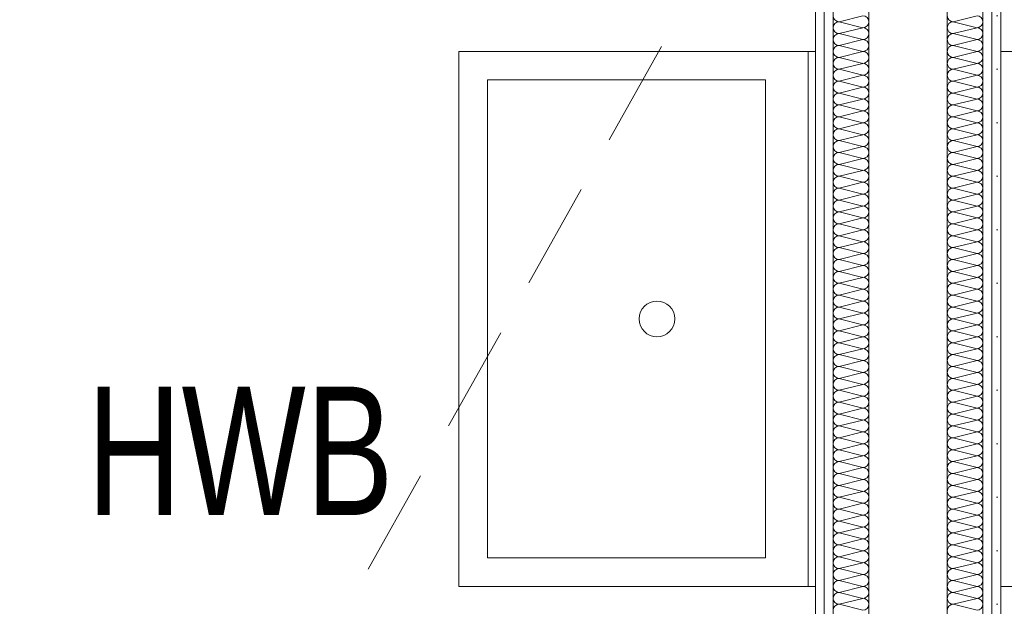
# Model space of a CAD drawing. Header units: metres. Extents: x -177922 to 5550634, y -507967 to 368279.
# Tile 88 of 125: x 3702647 to 3704028, y -49832 to -49009. Entities that reach past the tile are written whole.
import ezdxf

# ---------------------------------------------------------------- set-up
doc = ezdxf.new("R2010")
doc.units = ezdxf.units.M
doc.header["$LTSCALE"] = 0.05
doc.linetypes.add('Strichlinie_ eng', pattern=[4600, 3000, -1600])
for name, color, linetype in [('A_1_Bauteilschraffuren', 7, 'Continuous'), ('A_1_Wände_Innen_Trockenbau', 7, 'Continuous'), ('A_2_Sanitär', 7, 'Continuous'), ('A_4_Etiketten_UHD', 7, 'Continuous'), ('A_4_Text', 7, 'Continuous'), ('A_4_Umgrenzung_Raumlegende', 7, 'Continuous')]:
    doc.layers.add(name, color=color, linetype=linetype)
doc.styles.add('ERSTELLTER_STIL_8', font='txt')
pattern_1 = [(0, (3733493.5, -38278.926), (0, 75), [0, -75])]

# ---------------------------------------------------------------- blocks, each defined once
blk = doc.blocks.new('*X123', base_point=(3733493.5, -38278.9))
at = {"layer": 'A_1_Bauteilschraffuren', "color": 253, "linetype": 'Continuous', "lineweight": 13}
for p, q in [((3703796.8, -49012.3), (3703830.2, -49003.9)), ((3703796.8, -49012.3), (3703830.2, -49020.6)), ((3703796.8, -49028.9), (3703830.2, -49020.6)), ((3703796.8, -49028.9), (3703830.2, -49037.3)), ((3703796.8, -49045.6), (3703830.2, -49037.3)), ((3703796.8, -49045.6), (3703830.2, -49053.9)), ((3703796.8, -49062.3), (3703830.2, -49053.9)), ((3703796.8, -49062.3), (3703830.2, -49070.6)), ((3703796.8, -49078.9), (3703830.2, -49070.6)), ((3703796.8, -49078.9), (3703830.2, -49087.3)), ((3703796.8, -49095.6), (3703830.2, -49087.3)), ((3703796.8, -49095.6), (3703830.2, -49103.9)), ((3703796.8, -49112.3), (3703830.2, -49103.9)), ((3703796.8, -49112.3), (3703830.2, -49120.6)), ((3703796.8, -49128.9), (3703830.2, -49120.6)), ((3703796.8, -49128.9), (3703830.2, -49137.3)), ((3703796.8, -49145.6), (3703830.2, -49137.3)), ((3703796.8, -49145.6), (3703830.2, -49153.9)), ((3703796.8, -49162.3), (3703830.2, -49153.9)), ((3703796.8, -49162.3), (3703830.2, -49170.6)), ((3703796.8, -49178.9), (3703830.2, -49170.6)), ((3703796.8, -49178.9), (3703830.2, -49187.3)), ((3703796.8, -49195.6), (3703830.2, -49187.3)), ((3703796.8, -49195.6), (3703830.2, -49203.9)), ((3703796.8, -49212.3), (3703830.2, -49203.9)), ((3703796.8, -49212.3), (3703830.2, -49220.6)), ((3703796.8, -49228.9), (3703830.2, -49220.6)), ((3703796.8, -49228.9), (3703830.2, -49237.3)), ((3703796.8, -49245.6), (3703830.2, -49237.3)), ((3703796.8, -49245.6), (3703830.2, -49253.9)), ((3703796.8, -49262.3), (3703830.2, -49253.9)), ((3703796.8, -49262.3), (3703830.2, -49270.6)), ((3703796.8, -49278.9), (3703830.2, -49270.6)), ((3703796.8, -49278.9), (3703830.2, -49287.3)), ((3703796.8, -49295.6), (3703830.2, -49287.3)), ((3703796.8, -49295.6), (3703830.2, -49303.9)), ((3703796.8, -49312.3), (3703830.2, -49303.9)), ((3703796.8, -49312.3), (3703830.2, -49320.6)), ((3703796.8, -49328.9), (3703830.2, -49320.6)), ((3703796.8, -49328.9), (3703830.2, -49337.3)), ((3703796.8, -49345.6), (3703830.2, -49337.3)), ((3703796.8, -49345.6), (3703830.2, -49353.9)), ((3703796.8, -49362.3), (3703830.2, -49353.9)), ((3703796.8, -49362.3), (3703830.2, -49370.6)), ((3703796.8, -49378.9), (3703830.2, -49370.6)), ((3703796.8, -49378.9), (3703830.2, -49387.3)), ((3703796.8, -49395.6), (3703830.2, -49387.3)), ((3703796.8, -49395.6), (3703830.2, -49403.9)), ((3703796.8, -49412.3), (3703830.2, -49403.9)), ((3703796.8, -49412.3), (3703830.2, -49420.6)), ((3703796.8, -49428.9), (3703830.2, -49420.6)), ((3703796.8, -49428.9), (3703830.2, -49437.3)), ((3703796.8, -49445.6), (3703830.2, -49437.3)), ((3703796.8, -49445.6), (3703830.2, -49453.9)), ((3703796.8, -49462.3), (3703830.2, -49453.9)), ((3703796.8, -49462.3), (3703830.2, -49470.6)), ((3703796.8, -49478.9), (3703830.2, -49470.6)), ((3703796.8, -49478.9), (3703830.2, -49487.3)), ((3703796.8, -49495.6), (3703830.2, -49487.3)), ((3703796.8, -49495.6), (3703830.2, -49503.9)), ((3703796.8, -49512.3), (3703830.2, -49503.9)), ((3703796.8, -49512.3), (3703830.2, -49520.6)), ((3703796.8, -49528.9), (3703830.2, -49520.6)), ((3703796.8, -49528.9), (3703830.2, -49537.3)), ((3703796.8, -49545.6), (3703830.2, -49537.3)), ((3703796.8, -49545.6), (3703830.2, -49553.9)), ((3703796.8, -49562.3), (3703830.2, -49553.9)), ((3703796.8, -49562.3), (3703830.2, -49570.6)), ((3703796.8, -49578.9), (3703830.2, -49570.6)), ((3703796.8, -49578.9), (3703830.2, -49587.3)), ((3703796.8, -49595.6), (3703830.2, -49587.3)), ((3703796.8, -49595.6), (3703830.2, -49603.9)), ((3703796.8, -49612.3), (3703830.2, -49603.9)), ((3703796.8, -49612.3), (3703830.2, -49620.6)), ((3703796.8, -49628.9), (3703830.2, -49620.6)), ((3703796.8, -49628.9), (3703830.2, -49637.3)), ((3703796.8, -49645.6), (3703830.2, -49637.3)), ((3703796.8, -49645.6), (3703830.2, -49653.9)), ((3703796.8, -49662.3), (3703830.2, -49653.9)), ((3703796.8, -49662.3), (3703830.2, -49670.6)), ((3703796.8, -49678.9), (3703830.2, -49670.6)), ((3703796.8, -49678.9), (3703830.2, -49687.3)), ((3703796.8, -49695.6), (3703830.2, -49687.3)), ((3703796.8, -49695.6), (3703830.2, -49703.9)), ((3703796.8, -49712.3), (3703830.2, -49703.9)), ((3703796.8, -49712.3), (3703830.2, -49720.6)), ((3703796.8, -49728.9), (3703830.2, -49720.6)), ((3703796.8, -49728.9), (3703830.2, -49737.3)), ((3703796.8, -49745.6), (3703830.2, -49737.3)), ((3703796.8, -49745.6), (3703830.2, -49753.9)), ((3703796.8, -49762.3), (3703830.2, -49753.9)), ((3703796.8, -49762.3), (3703830.2, -49770.6)), ((3703796.8, -49778.9), (3703830.2, -49770.6)), ((3703796.8, -49778.9), (3703830.2, -49787.3)), ((3703796.8, -49795.6), (3703830.2, -49787.3)), ((3703796.8, -49795.6), (3703830.2, -49803.9)), ((3703796.8, -49812.3), (3703830.2, -49803.9)), ((3703796.8, -49812.3), (3703830.2, -49820.6)), ((3703796.8, -49828.9), (3703830.2, -49820.6)), ((3703796.8, -49828.9), (3703830.2, -49837.3))]:
    blk.add_line(p, q, dxfattribs=at)
for centre, start, end in [((3703796.8, -49003.9), 180, 270), ((3703796.8, -49020.6), 90, 180), ((3703830.2, -49012.3), 0, 90), ((3703830.2, -49012.3), 270, 0), ((3703796.8, -49020.6), 180, 270), ((3703796.8, -49037.3), 90, 180), ((3703830.2, -49028.9), 0, 90), ((3703830.2, -49028.9), 270, 0), ((3703796.8, -49037.3), 180, 270), ((3703830.2, -49045.6), 0, 90), ((3703796.8, -49053.9), 90, 180), ((3703796.8, -49053.9), 180, 270), ((3703830.2, -49045.6), 270, 0), ((3703830.2, -49062.3), 0, 90), ((3703796.8, -49070.6), 90, 180), ((3703796.8, -49070.6), 180, 270), ((3703830.2, -49062.3), 270, 0), ((3703830.2, -49078.9), 0, 90), ((3703796.8, -49087.3), 90, 180), ((3703830.2, -49078.9), 270, 0), ((3703796.8, -49087.3), 180, 270), ((3703796.8, -49103.9), 90, 180), ((3703830.2, -49095.6), 0, 90), ((3703830.2, -49095.6), 270, 0), ((3703796.8, -49103.9), 180, 270), ((3703796.8, -49120.6), 90, 180), ((3703830.2, -49112.3), 0, 90), ((3703830.2, -49112.3), 270, 0), ((3703796.8, -49120.6), 180, 270), ((3703830.2, -49128.9), 0, 90), ((3703796.8, -49137.3), 90, 180), ((3703796.8, -49137.3), 180, 270), ((3703830.2, -49128.9), 270, 0), ((3703830.2, -49145.6), 0, 90), ((3703796.8, -49153.9), 90, 180), ((3703796.8, -49153.9), 180, 270), ((3703830.2, -49145.6), 270, 0), ((3703830.2, -49162.3), 0, 90), ((3703796.8, -49170.6), 90, 180), ((3703830.2, -49162.3), 270, 0), ((3703796.8, -49170.6), 180, 270), ((3703796.8, -49187.3), 90, 180), ((3703830.2, -49178.9), 0, 90), ((3703830.2, -49178.9), 270, 0), ((3703796.8, -49187.3), 180, 270), ((3703796.8, -49203.9), 90, 180), ((3703830.2, -49195.6), 0, 90), ((3703830.2, -49195.6), 270, 0), ((3703796.8, -49203.9), 180, 270), ((3703830.2, -49212.3), 0, 90), ((3703796.8, -49220.6), 90, 180), ((3703796.8, -49220.6), 180, 270), ((3703830.2, -49212.3), 270, 0), ((3703830.2, -49228.9), 0, 90), ((3703796.8, -49237.3), 90, 180), ((3703830.2, -49228.9), 270, 0), ((3703796.8, -49237.3), 180, 270), ((3703796.8, -49253.9), 90, 180), ((3703830.2, -49245.6), 0, 90), ((3703830.2, -49245.6), 270, 0), ((3703796.8, -49253.9), 180, 270), ((3703796.8, -49270.6), 90, 180), ((3703830.2, -49262.3), 0, 90), ((3703830.2, -49262.3), 270, 0), ((3703796.8, -49270.6), 180, 270), ((3703830.2, -49278.9), 0, 90), ((3703796.8, -49287.3), 90, 180), ((3703796.8, -49287.3), 180, 270), ((3703830.2, -49278.9), 270, 0), ((3703830.2, -49295.6), 0, 90), ((3703796.8, -49303.9), 90, 180), ((3703796.8, -49303.9), 180, 270), ((3703830.2, -49295.6), 270, 0), ((3703830.2, -49312.3), 0, 90), ((3703796.8, -49320.6), 90, 180), ((3703830.2, -49312.3), 270, 0), ((3703796.8, -49320.6), 180, 270), ((3703796.8, -49337.3), 90, 180), ((3703830.2, -49328.9), 0, 90), ((3703830.2, -49328.9), 270, 0), ((3703796.8, -49337.3), 180, 270), ((3703796.8, -49353.9), 90, 180), ((3703830.2, -49345.6), 0, 90), ((3703830.2, -49345.6), 270, 0), ((3703796.8, -49353.9), 180, 270), ((3703830.2, -49362.3), 0, 90), ((3703796.8, -49370.6), 90, 180), ((3703796.8, -49370.6), 180, 270), ((3703830.2, -49362.3), 270, 0), ((3703830.2, -49378.9), 0, 90), ((3703796.8, -49387.3), 90, 180), ((3703796.8, -49387.3), 180, 270), ((3703830.2, -49378.9), 270, 0), ((3703830.2, -49395.6), 0, 90), ((3703796.8, -49403.9), 90, 180), ((3703830.2, -49395.6), 270, 0), ((3703796.8, -49403.9), 180, 270), ((3703796.8, -49420.6), 90, 180), ((3703830.2, -49412.3), 0, 90), ((3703830.2, -49412.3), 270, 0), ((3703796.8, -49420.6), 180, 270), ((3703796.8, -49437.3), 90, 180), ((3703830.2, -49428.9), 0, 90), ((3703830.2, -49428.9), 270, 0), ((3703796.8, -49437.3), 180, 270), ((3703830.2, -49445.6), 0, 90), ((3703796.8, -49453.9), 90, 180), ((3703796.8, -49453.9), 180, 270), ((3703830.2, -49445.6), 270, 0), ((3703830.2, -49462.3), 0, 90), ((3703796.8, -49470.6), 90, 180), ((3703796.8, -49470.6), 180, 270), ((3703830.2, -49462.3), 270, 0), ((3703830.2, -49478.9), 0, 90), ((3703796.8, -49487.3), 90, 180), ((3703830.2, -49478.9), 270, 0), ((3703796.8, -49487.3), 180, 270), ((3703796.8, -49503.9), 90, 180), ((3703830.2, -49495.6), 0, 90), ((3703830.2, -49495.6), 270, 0), ((3703796.8, -49503.9), 180, 270), ((3703796.8, -49520.6), 90, 180), ((3703830.2, -49512.3), 0, 90), ((3703830.2, -49512.3), 270, 0), ((3703796.8, -49520.6), 180, 270), ((3703830.2, -49528.9), 0, 90), ((3703796.8, -49537.3), 90, 180), ((3703796.8, -49537.3), 180, 270), ((3703830.2, -49528.9), 270, 0), ((3703830.2, -49545.6), 0, 90), ((3703796.8, -49553.9), 90, 180), ((3703796.8, -49553.9), 180, 270), ((3703830.2, -49545.6), 270, 0), ((3703830.2, -49562.3), 0, 90), ((3703796.8, -49570.6), 90, 180), ((3703830.2, -49562.3), 270, 0), ((3703796.8, -49570.6), 180, 270), ((3703796.8, -49587.3), 90, 180), ((3703830.2, -49578.9), 0, 90), ((3703830.2, -49578.9), 270, 0), ((3703796.8, -49587.3), 180, 270), ((3703796.8, -49603.9), 90, 180), ((3703830.2, -49595.6), 0, 90), ((3703830.2, -49595.6), 270, 0), ((3703796.8, -49603.9), 180, 270), ((3703830.2, -49612.3), 0, 90), ((3703796.8, -49620.6), 90, 180), ((3703796.8, -49620.6), 180, 270), ((3703830.2, -49612.3), 270, 0), ((3703830.2, -49628.9), 0, 90), ((3703796.8, -49637.3), 90, 180), ((3703796.8, -49637.3), 180, 270), ((3703830.2, -49628.9), 270, 0), ((3703830.2, -49645.6), 0, 90), ((3703796.8, -49653.9), 90, 180), ((3703830.2, -49645.6), 270, 0), ((3703796.8, -49653.9), 180, 270), ((3703796.8, -49670.6), 90, 180), ((3703830.2, -49662.3), 0, 90), ((3703830.2, -49662.3), 270, 0), ((3703796.8, -49670.6), 180, 270), ((3703796.8, -49687.3), 90, 180), ((3703830.2, -49678.9), 0, 90), ((3703830.2, -49678.9), 270, 0), ((3703796.8, -49687.3), 180, 270), ((3703830.2, -49695.6), 0, 90), ((3703796.8, -49703.9), 90, 180), ((3703796.8, -49703.9), 180, 270), ((3703830.2, -49695.6), 270, 0), ((3703830.2, -49712.3), 0, 90), ((3703796.8, -49720.6), 90, 180), ((3703830.2, -49712.3), 270, 0), ((3703796.8, -49720.6), 180, 270), ((3703796.8, -49737.3), 90, 180), ((3703830.2, -49728.9), 0, 90), ((3703830.2, -49728.9), 270, 0), ((3703796.8, -49737.3), 180, 270), ((3703796.8, -49753.9), 90, 180), ((3703830.2, -49745.6), 0, 90), ((3703830.2, -49745.6), 270, 0), ((3703796.8, -49753.9), 180, 270), ((3703830.2, -49762.3), 0, 90), ((3703796.8, -49770.6), 90, 180), ((3703796.8, -49770.6), 180, 270), ((3703830.2, -49762.3), 270, 0), ((3703830.2, -49778.9), 0, 90), ((3703796.8, -49787.3), 90, 180), ((3703796.8, -49787.3), 180, 270), ((3703830.2, -49778.9), 270, 0), ((3703830.2, -49795.6), 0, 90), ((3703796.8, -49803.9), 90, 180), ((3703830.2, -49795.6), 270, 0), ((3703796.8, -49803.9), 180, 270), ((3703796.8, -49820.6), 90, 180), ((3703830.2, -49812.3), 0, 90), ((3703830.2, -49812.3), 270, 0), ((3703796.8, -49820.6), 180, 270), ((3703796.8, -49837.3), 90, 180), ((3703830.2, -49828.9), 0, 90), ((3703830.2, -49828.9), 270, 0)]:
    blk.add_arc(centre, 8.33, start, end, dxfattribs=at)
blk = doc.blocks.new('*X124', base_point=(3733493.5, -38278.9))
at = {"layer": 'A_1_Bauteilschraffuren', "color": 253, "linetype": 'Continuous', "lineweight": 13}
for p, q in [((3703956.8, -49012.3), (3703990.2, -49003.9)), ((3703956.8, -49012.3), (3703990.2, -49020.6)), ((3703956.8, -49028.9), (3703990.2, -49020.6)), ((3703956.8, -49028.9), (3703990.2, -49037.3)), ((3703956.8, -49045.6), (3703990.2, -49037.3)), ((3703956.8, -49045.6), (3703990.2, -49053.9)), ((3703956.8, -49062.3), (3703990.2, -49053.9)), ((3703956.8, -49062.3), (3703990.2, -49070.6)), ((3703956.8, -49078.9), (3703990.2, -49070.6)), ((3703956.8, -49078.9), (3703990.2, -49087.3)), ((3703956.8, -49095.6), (3703990.2, -49087.3)), ((3703956.8, -49095.6), (3703990.2, -49103.9)), ((3703956.8, -49112.3), (3703990.2, -49103.9)), ((3703956.8, -49112.3), (3703990.2, -49120.6)), ((3703956.8, -49128.9), (3703990.2, -49120.6)), ((3703956.8, -49128.9), (3703990.2, -49137.3)), ((3703956.8, -49145.6), (3703990.2, -49137.3)), ((3703956.8, -49145.6), (3703990.2, -49153.9)), ((3703956.8, -49162.3), (3703990.2, -49153.9)), ((3703956.8, -49162.3), (3703990.2, -49170.6)), ((3703956.8, -49178.9), (3703990.2, -49170.6)), ((3703956.8, -49178.9), (3703990.2, -49187.3)), ((3703956.8, -49195.6), (3703990.2, -49187.3)), ((3703956.8, -49195.6), (3703990.2, -49203.9)), ((3703956.8, -49212.3), (3703990.2, -49203.9)), ((3703956.8, -49212.3), (3703990.2, -49220.6)), ((3703956.8, -49228.9), (3703990.2, -49220.6)), ((3703956.8, -49228.9), (3703990.2, -49237.3)), ((3703956.8, -49245.6), (3703990.2, -49237.3)), ((3703956.8, -49245.6), (3703990.2, -49253.9)), ((3703956.8, -49262.3), (3703990.2, -49253.9)), ((3703956.8, -49262.3), (3703990.2, -49270.6)), ((3703956.8, -49278.9), (3703990.2, -49270.6)), ((3703956.8, -49278.9), (3703990.2, -49287.3)), ((3703956.8, -49295.6), (3703990.2, -49287.3)), ((3703956.8, -49295.6), (3703990.2, -49303.9)), ((3703956.8, -49312.3), (3703990.2, -49303.9)), ((3703956.8, -49312.3), (3703990.2, -49320.6)), ((3703956.8, -49328.9), (3703990.2, -49320.6)), ((3703956.8, -49328.9), (3703990.2, -49337.3)), ((3703956.8, -49345.6), (3703990.2, -49337.3)), ((3703956.8, -49345.6), (3703990.2, -49353.9)), ((3703956.8, -49362.3), (3703990.2, -49353.9)), ((3703956.8, -49362.3), (3703990.2, -49370.6)), ((3703956.8, -49378.9), (3703990.2, -49370.6)), ((3703956.8, -49378.9), (3703990.2, -49387.3)), ((3703956.8, -49395.6), (3703990.2, -49387.3)), ((3703956.8, -49395.6), (3703990.2, -49403.9)), ((3703956.8, -49412.3), (3703990.2, -49403.9)), ((3703956.8, -49412.3), (3703990.2, -49420.6)), ((3703956.8, -49428.9), (3703990.2, -49420.6)), ((3703956.8, -49428.9), (3703990.2, -49437.3)), ((3703956.8, -49445.6), (3703990.2, -49437.3)), ((3703956.8, -49445.6), (3703990.2, -49453.9)), ((3703956.8, -49462.3), (3703990.2, -49453.9)), ((3703956.8, -49462.3), (3703990.2, -49470.6)), ((3703956.8, -49478.9), (3703990.2, -49470.6)), ((3703956.8, -49478.9), (3703990.2, -49487.3)), ((3703956.8, -49495.6), (3703990.2, -49487.3)), ((3703956.8, -49495.6), (3703990.2, -49503.9)), ((3703956.8, -49512.3), (3703990.2, -49503.9)), ((3703956.8, -49512.3), (3703990.2, -49520.6)), ((3703956.8, -49528.9), (3703990.2, -49520.6)), ((3703956.8, -49528.9), (3703990.2, -49537.3)), ((3703956.8, -49545.6), (3703990.2, -49537.3)), ((3703956.8, -49545.6), (3703990.2, -49553.9)), ((3703956.8, -49562.3), (3703990.2, -49553.9)), ((3703956.8, -49562.3), (3703990.2, -49570.6)), ((3703956.8, -49578.9), (3703990.2, -49570.6)), ((3703956.8, -49578.9), (3703990.2, -49587.3)), ((3703956.8, -49595.6), (3703990.2, -49587.3)), ((3703956.8, -49595.6), (3703990.2, -49603.9)), ((3703956.8, -49612.3), (3703990.2, -49603.9)), ((3703956.8, -49612.3), (3703990.2, -49620.6)), ((3703956.8, -49628.9), (3703990.2, -49620.6)), ((3703956.8, -49628.9), (3703990.2, -49637.3)), ((3703956.8, -49645.6), (3703990.2, -49637.3)), ((3703956.8, -49645.6), (3703990.2, -49653.9)), ((3703956.8, -49662.3), (3703990.2, -49653.9)), ((3703956.8, -49662.3), (3703990.2, -49670.6)), ((3703956.8, -49678.9), (3703990.2, -49670.6)), ((3703956.8, -49678.9), (3703990.2, -49687.3)), ((3703956.8, -49695.6), (3703990.2, -49687.3)), ((3703956.8, -49695.6), (3703990.2, -49703.9)), ((3703956.8, -49712.3), (3703990.2, -49703.9)), ((3703956.8, -49712.3), (3703990.2, -49720.6)), ((3703956.8, -49728.9), (3703990.2, -49720.6)), ((3703956.8, -49728.9), (3703990.2, -49737.3)), ((3703956.8, -49745.6), (3703990.2, -49737.3)), ((3703956.8, -49745.6), (3703990.2, -49753.9)), ((3703956.8, -49762.3), (3703990.2, -49753.9)), ((3703956.8, -49762.3), (3703990.2, -49770.6)), ((3703956.8, -49778.9), (3703990.2, -49770.6)), ((3703956.8, -49778.9), (3703990.2, -49787.3)), ((3703956.8, -49795.6), (3703990.2, -49787.3)), ((3703956.8, -49795.6), (3703990.2, -49803.9)), ((3703956.8, -49812.3), (3703990.2, -49803.9)), ((3703956.8, -49812.3), (3703990.2, -49820.6)), ((3703956.8, -49828.9), (3703990.2, -49820.6)), ((3703956.8, -49828.9), (3703990.2, -49837.3))]:
    blk.add_line(p, q, dxfattribs=at)
for centre, start, end in [((3703956.8, -49003.9), 180, 270), ((3703956.8, -49020.6), 90, 180), ((3703990.2, -49012.3), 0, 90), ((3703990.2, -49012.3), 270, 0), ((3703956.8, -49020.6), 180, 270), ((3703956.8, -49037.3), 90, 180), ((3703990.2, -49028.9), 0, 90), ((3703990.2, -49028.9), 270, 0), ((3703956.8, -49037.3), 180, 270), ((3703990.2, -49045.6), 0, 90), ((3703956.8, -49053.9), 90, 180), ((3703956.8, -49053.9), 180, 270), ((3703990.2, -49045.6), 270, 0), ((3703990.2, -49062.3), 0, 90), ((3703956.8, -49070.6), 90, 180), ((3703956.8, -49070.6), 180, 270), ((3703990.2, -49062.3), 270, 0), ((3703990.2, -49078.9), 0, 90), ((3703956.8, -49087.3), 90, 180), ((3703990.2, -49078.9), 270, 0), ((3703956.8, -49087.3), 180, 270), ((3703956.8, -49103.9), 90, 180), ((3703990.2, -49095.6), 0, 90), ((3703990.2, -49095.6), 270, 0), ((3703956.8, -49103.9), 180, 270), ((3703956.8, -49120.6), 90, 180), ((3703990.2, -49112.3), 0, 90), ((3703990.2, -49112.3), 270, 0), ((3703956.8, -49120.6), 180, 270), ((3703990.2, -49128.9), 0, 90), ((3703956.8, -49137.3), 90, 180), ((3703956.8, -49137.3), 180, 270), ((3703990.2, -49128.9), 270, 0), ((3703990.2, -49145.6), 0, 90), ((3703956.8, -49153.9), 90, 180), ((3703956.8, -49153.9), 180, 270), ((3703990.2, -49145.6), 270, 0), ((3703990.2, -49162.3), 0, 90), ((3703956.8, -49170.6), 90, 180), ((3703990.2, -49162.3), 270, 0), ((3703956.8, -49170.6), 180, 270), ((3703956.8, -49187.3), 90, 180), ((3703990.2, -49178.9), 0, 90), ((3703990.2, -49178.9), 270, 0), ((3703956.8, -49187.3), 180, 270), ((3703956.8, -49203.9), 90, 180), ((3703990.2, -49195.6), 0, 90), ((3703990.2, -49195.6), 270, 0), ((3703956.8, -49203.9), 180, 270), ((3703990.2, -49212.3), 0, 90), ((3703956.8, -49220.6), 90, 180), ((3703956.8, -49220.6), 180, 270), ((3703990.2, -49212.3), 270, 0), ((3703990.2, -49228.9), 0, 90), ((3703956.8, -49237.3), 90, 180), ((3703990.2, -49228.9), 270, 0), ((3703956.8, -49237.3), 180, 270), ((3703956.8, -49253.9), 90, 180), ((3703990.2, -49245.6), 0, 90), ((3703990.2, -49245.6), 270, 0), ((3703956.8, -49253.9), 180, 270), ((3703956.8, -49270.6), 90, 180), ((3703990.2, -49262.3), 0, 90), ((3703990.2, -49262.3), 270, 0), ((3703956.8, -49270.6), 180, 270), ((3703990.2, -49278.9), 0, 90), ((3703956.8, -49287.3), 90, 180), ((3703956.8, -49287.3), 180, 270), ((3703990.2, -49278.9), 270, 0), ((3703990.2, -49295.6), 0, 90), ((3703956.8, -49303.9), 90, 180), ((3703956.8, -49303.9), 180, 270), ((3703990.2, -49295.6), 270, 0), ((3703990.2, -49312.3), 0, 90), ((3703956.8, -49320.6), 90, 180), ((3703990.2, -49312.3), 270, 0), ((3703956.8, -49320.6), 180, 270), ((3703956.8, -49337.3), 90, 180), ((3703990.2, -49328.9), 0, 90), ((3703990.2, -49328.9), 270, 0), ((3703956.8, -49337.3), 180, 270), ((3703956.8, -49353.9), 90, 180), ((3703990.2, -49345.6), 0, 90), ((3703990.2, -49345.6), 270, 0), ((3703956.8, -49353.9), 180, 270), ((3703990.2, -49362.3), 0, 90), ((3703956.8, -49370.6), 90, 180), ((3703956.8, -49370.6), 180, 270), ((3703990.2, -49362.3), 270, 0), ((3703990.2, -49378.9), 0, 90), ((3703956.8, -49387.3), 90, 180), ((3703956.8, -49387.3), 180, 270), ((3703990.2, -49378.9), 270, 0), ((3703990.2, -49395.6), 0, 90), ((3703956.8, -49403.9), 90, 180), ((3703990.2, -49395.6), 270, 0), ((3703956.8, -49403.9), 180, 270), ((3703956.8, -49420.6), 90, 180), ((3703990.2, -49412.3), 0, 90), ((3703990.2, -49412.3), 270, 0), ((3703956.8, -49420.6), 180, 270), ((3703956.8, -49437.3), 90, 180), ((3703990.2, -49428.9), 0, 90), ((3703990.2, -49428.9), 270, 0), ((3703956.8, -49437.3), 180, 270), ((3703990.2, -49445.6), 0, 90), ((3703956.8, -49453.9), 90, 180), ((3703956.8, -49453.9), 180, 270), ((3703990.2, -49445.6), 270, 0), ((3703990.2, -49462.3), 0, 90), ((3703956.8, -49470.6), 90, 180), ((3703956.8, -49470.6), 180, 270), ((3703990.2, -49462.3), 270, 0), ((3703990.2, -49478.9), 0, 90), ((3703956.8, -49487.3), 90, 180), ((3703990.2, -49478.9), 270, 0), ((3703956.8, -49487.3), 180, 270), ((3703956.8, -49503.9), 90, 180), ((3703990.2, -49495.6), 0, 90), ((3703990.2, -49495.6), 270, 0), ((3703956.8, -49503.9), 180, 270), ((3703956.8, -49520.6), 90, 180), ((3703990.2, -49512.3), 0, 90), ((3703990.2, -49512.3), 270, 0), ((3703956.8, -49520.6), 180, 270), ((3703990.2, -49528.9), 0, 90), ((3703956.8, -49537.3), 90, 180), ((3703956.8, -49537.3), 180, 270), ((3703990.2, -49528.9), 270, 0), ((3703990.2, -49545.6), 0, 90), ((3703956.8, -49553.9), 90, 180), ((3703956.8, -49553.9), 180, 270), ((3703990.2, -49545.6), 270, 0), ((3703990.2, -49562.3), 0, 90), ((3703956.8, -49570.6), 90, 180), ((3703990.2, -49562.3), 270, 0), ((3703956.8, -49570.6), 180, 270), ((3703956.8, -49587.3), 90, 180), ((3703990.2, -49578.9), 0, 90), ((3703990.2, -49578.9), 270, 0), ((3703956.8, -49587.3), 180, 270), ((3703956.8, -49603.9), 90, 180), ((3703990.2, -49595.6), 0, 90), ((3703990.2, -49595.6), 270, 0), ((3703956.8, -49603.9), 180, 270), ((3703990.2, -49612.3), 0, 90), ((3703956.8, -49620.6), 90, 180), ((3703956.8, -49620.6), 180, 270), ((3703990.2, -49612.3), 270, 0), ((3703990.2, -49628.9), 0, 90), ((3703956.8, -49637.3), 90, 180), ((3703956.8, -49637.3), 180, 270), ((3703990.2, -49628.9), 270, 0), ((3703990.2, -49645.6), 0, 90), ((3703956.8, -49653.9), 90, 180), ((3703990.2, -49645.6), 270, 0), ((3703956.8, -49653.9), 180, 270), ((3703956.8, -49670.6), 90, 180), ((3703990.2, -49662.3), 0, 90), ((3703990.2, -49662.3), 270, 0), ((3703956.8, -49670.6), 180, 270), ((3703956.8, -49687.3), 90, 180), ((3703990.2, -49678.9), 0, 90), ((3703990.2, -49678.9), 270, 0), ((3703956.8, -49687.3), 180, 270), ((3703990.2, -49695.6), 0, 90), ((3703956.8, -49703.9), 90, 180), ((3703956.8, -49703.9), 180, 270), ((3703990.2, -49695.6), 270, 0), ((3703990.2, -49712.3), 0, 90), ((3703956.8, -49720.6), 90, 180), ((3703990.2, -49712.3), 270, 0), ((3703956.8, -49720.6), 180, 270), ((3703956.8, -49737.3), 90, 180), ((3703990.2, -49728.9), 0, 90), ((3703990.2, -49728.9), 270, 0), ((3703956.8, -49737.3), 180, 270), ((3703956.8, -49753.9), 90, 180), ((3703990.2, -49745.6), 0, 90), ((3703990.2, -49745.6), 270, 0), ((3703956.8, -49753.9), 180, 270), ((3703990.2, -49762.3), 0, 90), ((3703956.8, -49770.6), 90, 180), ((3703956.8, -49770.6), 180, 270), ((3703990.2, -49762.3), 270, 0), ((3703990.2, -49778.9), 0, 90), ((3703956.8, -49787.3), 90, 180), ((3703956.8, -49787.3), 180, 270), ((3703990.2, -49778.9), 270, 0), ((3703990.2, -49795.6), 0, 90), ((3703956.8, -49803.9), 90, 180), ((3703990.2, -49795.6), 270, 0), ((3703956.8, -49803.9), 180, 270), ((3703956.8, -49820.6), 90, 180), ((3703990.2, -49812.3), 0, 90), ((3703990.2, -49812.3), 270, 0), ((3703956.8, -49820.6), 180, 270), ((3703956.8, -49837.3), 90, 180), ((3703990.2, -49828.9), 0, 90), ((3703990.2, -49828.9), 270, 0)]:
    blk.add_arc(centre, 8.33, start, end, dxfattribs=at)

msp = doc.modelspace()

# ---------------------------------------------------------------- hatches: boundary and pattern name
at = {"layer": 'A_1_Bauteilschraffuren', "linetype": 'Continuous', "lineweight": 13}
h = msp.add_hatch(dxfattribs=at)
h.set_pattern_fill('Gipskarton_0006', color=251, style=0, pattern_type=2)
h.set_pattern_definition(pattern_1)
h.paths.add_polyline_path([(3703763.496, -48653.926), (3703763.496, -50253.926), (3703775.996, -50253.926), (3703775.996, -48653.926)])
h = msp.add_hatch(dxfattribs=at)
h.set_pattern_fill('Gipskarton_0006', color=251, style=0, pattern_type=2)
h.set_pattern_definition(pattern_1)
h.paths.add_polyline_path([(3703775.996, -48653.926), (3703775.996, -50253.926), (3703788.496, -50253.926), (3703788.496, -48653.926)])
h = msp.add_hatch(dxfattribs=at)
h.set_pattern_fill('Gipskarton_0006', color=251, style=0, pattern_type=2)
h.set_pattern_definition(pattern_1)
h.paths.add_polyline_path([(3704010.996, -50253.926), (3704010.996, -48653.926), (3703998.496, -48653.926), (3703998.496, -50253.926)])
h = msp.add_hatch(dxfattribs=at)
h.set_pattern_fill('Gipskarton_0006', color=251, style=0, pattern_type=2)
h.set_pattern_definition(pattern_1)
h.paths.add_polyline_path([(3704023.496, -50253.926), (3704023.496, -48653.926), (3704010.996, -48653.926), (3704010.996, -50253.926)])

# ---------------------------------------------------------------- linework, layer by layer
at = {"layer": 'A_1_Wände_Innen_Trockenbau', "color": 7, "linetype": 'Continuous', "lineweight": 13}
for p, q in [((3703775.996, -48653.926), (3703775.996, -50253.926)), ((3704010.996, -50253.926), (3704010.996, -48653.926))]:
    msp.add_line(p, q, dxfattribs=at)
at = {"layer": 'A_1_Wände_Innen_Trockenbau', "color": 7, "linetype": 'Continuous', "lineweight": 18}
for p, q in [((3703788.496, -48653.926), (3703788.496, -50253.926)), ((3703838.496, -48653.926), (3703838.496, -50253.926)), ((3703948.496, -50253.926), (3703948.496, -48653.926)), ((3703998.496, -50253.926), (3703998.496, -48653.926))]:
    msp.add_line(p, q, dxfattribs=at)
at = {"layer": 'A_1_Wände_Innen_Trockenbau', "color": 7, "linetype": 'Continuous', "lineweight": 13, "flags": 128}
for points in [[(3703763.496, -48653.926), (3703763.496, -50253.926)], [(3704023.496, -50253.926), (3704023.496, -48653.926)]]:
    msp.add_lwpolyline(points, dxfattribs=at)
at = {"layer": 'A_2_Sanitär', "color": 9, "linetype": 'Continuous', "lineweight": 18}
for p, q in [((3703753.496, -49803.926), (3703753.496, -49053.926)), ((3703303.496, -49763.926), (3703303.496, -49093.926)), ((3703303.496, -49093.926), (3703693.496, -49093.926)), ((3703693.496, -49093.926), (3703693.496, -49763.926)), ((3703693.496, -49763.926), (3703303.496, -49763.926))]:
    msp.add_line(p, q, dxfattribs=at)
at = {"layer": 'A_2_Sanitär', "color": 9, "linetype": 'Continuous', "lineweight": 18, "flags": 128}
for points in [[(3703263.496, -49803.926), (3703263.496, -49053.926), (3703763.496, -49053.926), (3703763.496, -49803.926)], [(3704523.496, -49803.926), (3704523.496, -49053.926), (3704023.496, -49053.926), (3704023.496, -49803.926)]]:
    msp.add_lwpolyline(points, close=True, dxfattribs=at)
at = {"layer": 'A_2_Sanitär', "color": 9, "linetype": 'Continuous', "lineweight": 18}
msp.add_circle((3703541.272, -49428.926), 25, dxfattribs=at)
at = {"layer": 'A_4_Etiketten_UHD', "color": 251, "linetype": 'Strichlinie_ eng', "lineweight": 18}
msp.add_line((3698068.496, -58803.926), (3703768.496, -48653.926), dxfattribs=at)
at = {"layer": 'A_4_Umgrenzung_Raumlegende', "color": 7, "linetype": 'Continuous', "lineweight": 13, "flags": 128}
for points in [[(3703763.496, -48653.926), (3698078.496, -48653.926), (3698078.496, -58803.926), (3703763.496, -58803.926)], [(3710068.496, -54053.926), (3710068.496, -50153.926), (3707308.496, -50153.926), (3707308.496, -48653.926), (3704023.496, -48653.926), (3704023.496, -50253.926), (3704023.496, -58803.926), (3710068.496, -58803.926)]]:
    msp.add_lwpolyline(points, close=True, dxfattribs=at)

# ---------------------------------------------------------------- block references
at = {"layer": 'A_1_Wände_Innen_Trockenbau', "color": 7, "lineweight": 25}
for name in ['*X123', '*X124']:
    msp.add_blockref(name, (3733493.496, -38278.926), dxfattribs=at)

# ---------------------------------------------------------------- texts
at = {"layer": 'A_4_Text', "color": 7, "linetype": 'Continuous', "lineweight": 15, "insert": (3702741.353, -49703.846), "char_height": 180, "attachment_point": 7, "style": 'ERSTELLTER_STIL_8'}
msp.add_mtext('\\A1;{\\pql;\\fSwis721 LtCn BT|b0|i0|c0|p0;\\W1.000000;HWB}', dxfattribs=at)

doc.saveas('drawing.dxf')
